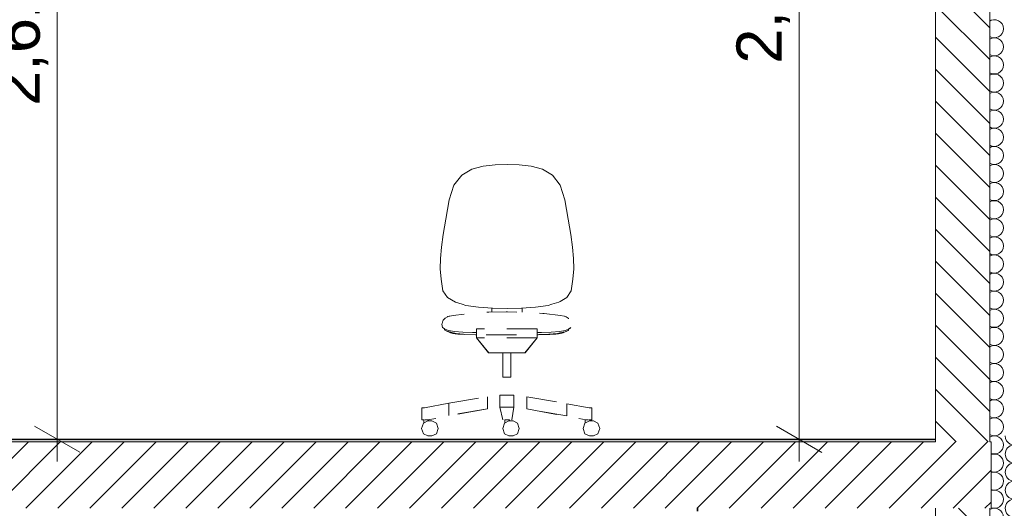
# Model space of a CAD drawing. Header units: millimetres. Extents: x 3311 to 117041, y -19950 to 21829.
# Tile 63 of 68: x 27600 to 30867, y 16590 to 18210. Entities that reach past the tile are written whole.
import ezdxf

# ---------------------------------------------------------------- set-up
doc = ezdxf.new("R2010")
doc.units = ezdxf.units.MM
doc.header["$MEASUREMENT"] = 0
doc.linetypes.add('! STR Pointille', pattern=[175, 100, -75])
for name, color, linetype in [('01-STR_Dalles.ARCHI', 7, 'Continuous'), ('01-STR_Murs extérieurs.ARCHI', 7, 'Continuous'), ('01-STR_Murs.ARCHI', 7, 'Continuous'), ('04-SOE_Cloisons .ARCHI', 7, 'Continuous'), ('04-SOE_Revetement de sol.ARCHI', 7, 'Continuous'), ('05-INF _ COTATIONS.ARCHI', 7, 'Continuous'), ('06-REP _ EQUIP MOBI _ hors marché.ARCHI', 7, 'Continuous')]:
    doc.layers.add(name, color=color, linetype=linetype)
doc.styles.add('STYLE_GENERE_1', font='arial.ttf')
doc.dimstyles.new('STYLE_GENERE__1', dxfattribs={"dimtxt": 150, "dimasz": 114, "dimexe": 0.18, "dimexo": 400, "dimgap": 0, "dimtad": 1, "dimlfac": 0.001, "dimzin": 0, "dimdsep": 46, "dimtxsty": 'STYLE_GENERE_1', "dimblk": 'ARROWHEAD_2', "dimblk1": 'ARROWHEAD_2', "dimblk2": 'ARROWHEAD_2', "dimcen": 0.09, "dimclrd": 8, "dimclre": 8, "dimclrt": 8, "dimazin": 0, "dimtfac": 1, "dimtdec": 4, "dimtmove": 0, "dimatfit": 3, "dimfxl": 0, "dimtolj": 1, "dimtzin": 0, "dimarcsym": 0})
pattern_1 = [(315, (0, 0), (53.03301, 53.03301), [])]

# ---------------------------------------------------------------- blocks, each defined once
blk = doc.blocks.new('*X105')
at = {"layer": '01-STR_Murs extérieurs.ARCHI', "color": 7, "linetype": 'Continuous', "lineweight": 5}
for p, q in [((30918, 16806), (30919, 16806.7)), ((30918, 16794), (30919, 16793.3)), ((30918, 16746), (30919, 16746.7)), ((30918, 16734), (30919, 16733.3)), ((30918, 16686), (30919, 16686.7)), ((30918, 16674), (30919, 16673.3)), ((30918, 16626), (30919, 16626.7)), ((30918, 16614), (30919, 16613.3)), ((30918, 16566), (30919, 16566.7)), ((30918, 16554), (30919, 16553.3)), ((30918, 16506), (30919, 16506.7)), ((30918, 16494), (30919, 16493.3)), ((30918, 16446), (30919, 16446.7)), ((30918, 16434), (30919, 16433.3)), ((30918, 16386), (30919, 16386.7)), ((30918, 16374), (30919, 16373.3)), ((30918, 16326), (30919, 16326.7)), ((30918, 16314), (30919, 16313.3)), ((30918, 16266), (30919, 16266.7)), ((30918, 16254), (30919, 16253.3)), ((30918, 16206), (30919, 16206.7)), ((30918, 16194), (30919, 16193.3)), ((30918, 16146), (30919, 16146.7)), ((30918, 16134), (30919, 16133.3)), ((30918, 16086), (30919, 16086.7)), ((30918, 16074), (30919, 16073.3)), ((30918, 16026), (30919, 16026.7)), ((30918, 16014), (30919, 16013.3)), ((30918, 15966), (30919, 15966.7)), ((30918, 15954), (30919, 15953.3)), ((30918, 15906), (30919, 15906.7)), ((30918, 15894), (30919, 15893.3)), ((30918, 15846), (30919, 15846.7)), ((30918, 15834), (30919, 15833.3)), ((30918, 15786), (30919, 15786.7)), ((30918, 15774), (30919, 15773.3)), ((30918, 15726), (30919, 15726.7)), ((30918, 15714), (30919, 15713.3)), ((30918, 15666), (30919, 15666.7)), ((30918, 15654), (30919, 15653.3)), ((30918, 15606), (30919, 15606.7)), ((30918, 15594), (30919, 15593.3)), ((30918, 15546), (30919, 15546.7)), ((30918, 15534), (30919, 15533.3)), ((30918, 15486), (30919, 15486.7)), ((30918, 15474), (30919, 15473.3)), ((30918, 15426), (30919, 15426.7)), ((30918, 15414), (30919, 15413.3)), ((30918, 15366), (30919, 15366.7)), ((30918, 15354), (30919, 15353.3)), ((30918, 15306), (30919, 15306.7)), ((30918, 15294), (30919, 15293.3)), ((30918, 15246), (30919, 15246.7)), ((30918, 15234), (30919, 15233.3)), ((30918, 15186), (30919, 15186.7)), ((30918, 15174), (30919, 15173.3)), ((30918, 15126), (30919, 15126.7)), ((30918, 15114), (30919, 15113.3)), ((30918, 15066), (30919, 15066.7)), ((30918, 15054), (30919, 15053.3)), ((30918, 15006), (30919, 15006.7)), ((30918, 14994), (30919, 14993.3)), ((30918, 14946), (30919, 14946.7)), ((30918, 14934), (30919, 14933.3)), ((30918, 14886), (30919, 14886.7)), ((30918, 14874), (30919, 14873.3)), ((30918, 14826), (30919, 14826.7)), ((30918, 14814), (30919, 14813.3)), ((30918, 14766), (30919, 14766.7)), ((30918, 14754), (30919, 14753.3)), ((30918, 14706), (30919, 14706.7)), ((30918, 14694), (30919, 14693.3)), ((30918, 14646), (30919, 14646.7)), ((30918, 14634), (30919, 14633.3)), ((30918, 14586), (30919, 14586.7)), ((30918, 14574), (30919, 14573.3)), ((30918, 14526), (30919, 14526.7)), ((30918, 14514), (30919, 14513.3)), ((30918, 14466), (30919, 14466.7)), ((30918, 14454), (30919, 14453.3)), ((30918, 14406), (30919, 14406.7)), ((30918, 14394), (30919, 14393.3)), ((30918, 14346), (30919, 14346.7)), ((30918, 14334), (30919, 14333.3)), ((30918, 14286), (30919, 14286.7)), ((30918, 14274), (30919, 14273.3)), ((30918, 14226), (30919, 14226.7)), ((30918, 14214), (30919, 14213.3)), ((30918, 14166), (30919, 14166.7)), ((30918, 14154), (30919, 14153.3)), ((30918, 14106), (30919, 14106.7)), ((30918, 14094), (30919, 14093.3)), ((30918, 14046), (30919, 14046.7)), ((30918, 14034), (30919, 14033.3)), ((30918, 13986), (30919, 13986.7)), ((30918, 13974), (30919, 13973.3)), ((30918, 13926), (30919, 13926.7)), ((30918, 13914), (30919, 13913.3)), ((30918, 13866), (30919, 13866.7)), ((30918, 13854), (30919, 13853.3)), ((30918, 13806), (30919, 13806.7)), ((30918, 13794), (30919, 13793.3)), ((30918, 13746), (30919, 13746.7)), ((30918, 13734), (30919, 13733.3)), ((30918, 13686), (30919, 13686.7)), ((30918, 13674), (30919, 13673.3)), ((30918, 13626), (30919, 13626.7)), ((30918, 13614), (30919, 13613.3)), ((30918, 13566), (30919, 13566.7)), ((30918, 13554), (30919, 13553.3)), ((30918, 13506), (30919, 13506.7))]:
    blk.add_line(p, q, dxfattribs=at)
for centre, start, end in [((30834, 16800), 0, 120.109), ((30900, 16830), 180, 306.8699), ((30834, 16800), 249.7642, 0), ((30900, 16770), 53.1301, 306.8699), ((30834, 16740), 0, 110.2358), ((30834, 16740), 249.7642, 0), ((30900, 16710), 53.1301, 306.8699), ((30834, 16680), 0, 110.2358), ((30834, 16680), 249.7642, 0), ((30900, 16650), 53.1301, 306.8699), ((30834, 16620), 0, 110.2358), ((30834, 16620), 249.7642, 0), ((30900, 16590), 53.1301, 306.8699), ((30834, 16560), 0, 120.109), ((30834, 16560), 239.891, 0), ((30900, 16530), 53.1301, 306.8699), ((30834, 16500), 0, 120.109), ((30834, 16500), 239.891, 0), ((30900, 16470), 53.1301, 306.8699), ((30834, 16440), 0, 120.109), ((30834, 16440), 239.891, 0), ((30900, 16410), 53.1301, 306.8699), ((30834, 16380), 0, 120.109), ((30834, 16380), 239.891, 0), ((30900, 16350), 53.1301, 306.8699), ((30834, 16320), 0, 120.109), ((30834, 16320), 239.891, 0), ((30900, 16290), 53.1301, 306.8699), ((30834, 16260), 0, 120.109), ((30834, 16260), 239.891, 0), ((30900, 16230), 53.1301, 306.8699), ((30834, 16200), 0, 120.109), ((30834, 16200), 239.891, 0), ((30900, 16170), 53.1301, 306.8699), ((30834, 16140), 0, 120.109), ((30834, 16140), 239.891, 0), ((30900, 16110), 53.1301, 306.8699), ((30834, 16080), 0, 120.109), ((30834, 16080), 239.891, 0), ((30900, 16050), 53.1301, 306.8699), ((30834, 16020), 0, 120.109), ((30834, 16020), 239.891, 0), ((30900, 15990), 53.1301, 306.8699), ((30834, 15960), 0, 120.109), ((30834, 15960), 239.891, 0), ((30900, 15930), 53.1301, 306.8699), ((30834, 15900), 0, 120.109), ((30834, 15900), 239.891, 0), ((30900, 15870), 53.1301, 306.8699), ((30834, 15840), 0, 120.109), ((30834, 15840), 239.891, 0), ((30900, 15810), 53.1301, 306.8699), ((30834, 15780), 0, 120.109), ((30834, 15780), 239.891, 0), ((30900, 15750), 53.1301, 306.8699), ((30834, 15720), 0, 120.109), ((30834, 15720), 239.891, 0), ((30900, 15690), 53.1301, 306.8699), ((30834, 15660), 0, 120.109), ((30834, 15660), 239.891, 0), ((30900, 15630), 53.1301, 306.8699), ((30834, 15600), 0, 120.109), ((30834, 15600), 239.891, 0), ((30900, 15570), 53.1301, 306.8699), ((30834, 15540), 0, 120.109), ((30834, 15540), 239.891, 0), ((30900, 15510), 53.1301, 306.8699), ((30834, 15480), 0, 120.109), ((30834, 15480), 239.891, 0), ((30900, 15450), 53.1301, 306.8699), ((30834, 15420), 0, 120.109), ((30834, 15420), 239.891, 0), ((30834, 15360), 0, 120.109), ((30900, 15390), 53.1301, 306.8699), ((30834, 15360), 239.891, 0), ((30900, 15330), 53.1301, 306.8699), ((30834, 15300), 0, 120.109), ((30834, 15300), 239.891, 0), ((30900, 15270), 53.1301, 306.8699), ((30834, 15240), 0, 120.109), ((30834, 15240), 239.891, 0), ((30900, 15210), 53.1301, 306.8699), ((30834, 15180), 0, 120.109), ((30834, 15180), 239.891, 0), ((30900, 15150), 53.1301, 306.8699), ((30834, 15120), 0, 120.109), ((30834, 15120), 239.891, 0), ((30900, 15090), 53.1301, 306.8699), ((30834, 15060), 0, 120.109), ((30834, 15060), 239.891, 0), ((30834, 15000), 0, 120.109), ((30900, 15030), 53.1301, 306.8699), ((30834, 15000), 239.891, 0), ((30900, 14970), 53.1301, 306.8699), ((30834, 14940), 0, 120.109), ((30834, 14940), 239.891, 0), ((30900, 14910), 53.1301, 306.8699), ((30834, 14880), 0, 120.109), ((30834, 14880), 239.891, 0), ((30900, 14850), 53.1301, 306.8699), ((30834, 14820), 0, 120.109), ((30834, 14820), 239.891, 0), ((30900, 14790), 53.1301, 306.8699), ((30834, 14760), 0, 120.109), ((30834, 14760), 239.891, 0), ((30900, 14730), 53.1301, 306.8699), ((30834, 14700), 0, 120.109), ((30834, 14700), 239.891, 0), ((30834, 14640), 0, 120.109), ((30900, 14670), 53.1301, 306.8699), ((30834, 14640), 239.891, 0), ((30900, 14610), 53.1301, 306.8699), ((30834, 14580), 0, 120.109), ((30834, 14580), 239.891, 0), ((30900, 14550), 53.1301, 306.8699), ((30834, 14520), 0, 120.109), ((30834, 14520), 239.891, 0), ((30900, 14490), 53.1301, 306.8699), ((30834, 14460), 0, 120.109), ((30834, 14460), 239.891, 0), ((30900, 14430), 53.1301, 306.8699), ((30834, 14400), 0, 120.109), ((30834, 14400), 239.891, 0), ((30900, 14370), 53.1301, 306.8699), ((30834, 14340), 0, 120.109), ((30834, 14340), 239.891, 0), ((30834, 14280), 0, 120.109), ((30900, 14310), 53.1301, 306.8699), ((30834, 14280), 239.891, 0), ((30900, 14250), 53.1301, 306.8699), ((30834, 14220), 0, 120.109), ((30834, 14220), 239.891, 0), ((30900, 14190), 53.1301, 306.8699), ((30834, 14160), 0, 120.109), ((30834, 14160), 239.891, 0), ((30900, 14130), 53.1301, 306.8699), ((30834, 14100), 0, 120.109), ((30834, 14100), 239.891, 0), ((30900, 14070), 53.1301, 306.8699), ((30834, 14040), 0, 120.109), ((30834, 14040), 239.891, 0), ((30900, 14010), 53.1301, 306.8699), ((30834, 13980), 0, 120.109), ((30834, 13980), 239.891, 0), ((30900, 13950), 53.1301, 306.8699), ((30834, 13920), 0, 120.109), ((30834, 13920), 239.891, 0), ((30900, 13890), 53.1301, 306.8699), ((30834, 13860), 0, 120.109), ((30834, 13860), 239.891, 0), ((30900, 13830), 53.1301, 306.8699), ((30834, 13800), 0, 120.109), ((30834, 13800), 239.891, 0), ((30900, 13770), 53.1301, 306.8699), ((30834, 13740), 0, 120.109), ((30834, 13740), 239.891, 0), ((30900, 13710), 53.1301, 306.8699), ((30834, 13680), 0, 120.109), ((30834, 13680), 239.891, 0), ((30900, 13650), 53.1301, 306.8699), ((30834, 13620), 0, 120.109), ((30834, 13620), 239.891, 0), ((30900, 13590), 53.1301, 306.8699), ((30834, 13560), 0, 120.109), ((30834, 13560), 239.891, 0), ((30900, 13530), 53.1301, 306.8699), ((30834, 13500), 0, 120.109)]:
    blk.add_arc(centre, 30, start, end, dxfattribs=at)
blk = doc.blocks.new('Élément de coupe_89_1')
at = {"layer": '01-STR_Murs extérieurs.ARCHI', "linetype": 'Continuous', "lineweight": 0, "true_color": 0x000000}
h = blk.add_hatch(dxfattribs=at)
h.set_pattern_fill('Hachure_simple_0001', color=18, style=0, pattern_type=2)
h.set_pattern_definition(pattern_1)
h.paths.add_polyline_path([(30819, 16810), (30819, 16830), (30638.9, 16830), (30638.9, 16810)])
h = blk.add_hatch(dxfattribs=at)
h.set_pattern_fill('Hachure_simple_0001', color=18, style=0, pattern_type=2)
h.set_pattern_definition(pattern_1)
h.paths.add_polyline_path([(30819, 13500), (30819, 16590), (30638.9, 16590), (30638.9, 13500)])
at = {"layer": '01-STR_Murs extérieurs.ARCHI', "color": 7, "linetype": 'Continuous', "lineweight": 5}
for p, q in [((30638.9, 16830), (30638.9, 16818.6)), ((30819, 16830), (30819, 16810)), ((30919, 16830), (30919, 13500)), ((30939, 16830), (30939, 13500)), ((31011.8, 16830), (31011.8, 16830)), ((31011.8, 13530), (31011.8, 16830)), ((30638.9, 16818.6), (30638.9, 16810)), ((30638.9, 16590), (30638.9, 16220)), ((30819, 16590), (30819, 13500)), ((30638.9, 16170), (30638.9, 13518.6)), ((30638.9, 13518.6), (30638.9, 13510)), ((31011.1, 13500), (30939, 13500))]:
    blk.add_line(p, q, dxfattribs=at)
at = {"layer": '01-STR_Murs extérieurs.ARCHI', "color": 7, "linetype": 'Continuous', "lineweight": 5, "flags": 128}
blk.add_lwpolyline([(30919, 13500), (30819, 13500), (30638.9, 13500)], dxfattribs=at)
at = {"layer": '01-STR_Murs extérieurs.ARCHI', "lineweight": 0}
blk.add_blockref('*X105', (0, 0), dxfattribs=at)
blk = doc.blocks.new('*X114')
at = {"layer": '01-STR_Murs extérieurs.ARCHI', "color": 7, "linetype": 'Continuous', "lineweight": 5}
for p, q in [((30823.2, 18208), (30819, 18205.6)), ((30831.3, 18209.9), (30823.2, 18208)), ((30839.6, 18209.5), (30831.3, 18209.9)), ((30847.4, 18206.8), (30839.6, 18209.5)), ((30854.2, 18202.1), (30847.4, 18206.8)), ((30859.5, 18195.8), (30854.2, 18202.1)), ((30862.9, 18188.2), (30859.5, 18195.8)), ((30859.5, 18164.2), (30862.9, 18171.8)), ((30864, 18180), (30862.9, 18188.2)), ((30862.9, 18171.8), (30864, 18180)), ((30819, 18154.4), (30823.2, 18152)), ((30823.2, 18148), (30819, 18145.6)), ((30823.2, 18152), (30831.3, 18150.1)), ((30831.3, 18149.9), (30823.2, 18148)), ((30831.3, 18150.1), (30839.6, 18150.5)), ((30839.6, 18149.5), (30831.3, 18149.9)), ((30839.6, 18150.5), (30847.4, 18153.2)), ((30847.4, 18146.8), (30839.6, 18149.5)), ((30847.4, 18153.2), (30854.2, 18157.9)), ((30854.2, 18142.1), (30847.4, 18146.8)), ((30854.2, 18157.9), (30859.5, 18164.2)), ((30859.5, 18135.8), (30854.2, 18142.1)), ((30862.9, 18128.2), (30859.5, 18135.8)), ((30854.2, 18097.9), (30859.5, 18104.2)), ((30859.5, 18104.2), (30862.9, 18111.8)), ((30864, 18120), (30862.9, 18128.2)), ((30862.9, 18111.8), (30864, 18120)), ((30819, 18094.4), (30823.2, 18092)), ((30823.2, 18088), (30819, 18085.6)), ((30823.2, 18092), (30831.3, 18090.1)), ((30831.3, 18089.9), (30823.2, 18088)), ((30831.3, 18090.1), (30839.6, 18090.5)), ((30839.6, 18089.5), (30831.3, 18089.9)), ((30839.6, 18090.5), (30847.4, 18093.2)), ((30847.4, 18086.8), (30839.6, 18089.5)), ((30847.4, 18093.2), (30854.2, 18097.9)), ((30854.2, 18082.1), (30847.4, 18086.8)), ((30859.5, 18075.8), (30854.2, 18082.1)), ((30862.9, 18068.2), (30859.5, 18075.8)), ((30864, 18060), (30862.9, 18068.2)), ((30819, 18034.4), (30823.2, 18032)), ((30847.4, 18033.2), (30854.2, 18037.9)), ((30854.2, 18037.9), (30859.5, 18044.2)), ((30859.5, 18044.2), (30862.9, 18051.8)), ((30862.9, 18051.8), (30864, 18060)), ((30823.2, 18028), (30819, 18025.6)), ((30823.2, 18032), (30831.3, 18030.1)), ((30831.3, 18029.9), (30823.2, 18028)), ((30831.3, 18030.1), (30839.6, 18030.5)), ((30839.6, 18029.5), (30831.3, 18029.9)), ((30839.6, 18030.5), (30847.4, 18033.2)), ((30847.4, 18026.8), (30839.6, 18029.5)), ((30854.2, 18022.1), (30847.4, 18026.8)), ((30859.5, 18015.8), (30854.2, 18022.1)), ((30862.9, 18008.2), (30859.5, 18015.8)), ((30864, 18000), (30862.9, 18008.2)), ((30819, 17974.4), (30823.2, 17972)), ((30823.2, 17972), (30831.3, 17970.1)), ((30831.3, 17969.9), (30823.2, 17968)), ((30831.3, 17970.1), (30839.6, 17970.5)), ((30839.6, 17969.5), (30831.3, 17969.9)), ((30839.6, 17970.5), (30847.4, 17973.2)), ((30847.4, 17966.8), (30839.6, 17969.5)), ((30847.4, 17973.2), (30854.2, 17977.9)), ((30854.2, 17977.9), (30859.5, 17984.2)), ((30859.5, 17984.2), (30862.9, 17991.8)), ((30862.9, 17991.8), (30864, 18000)), ((30823.2, 17968), (30819, 17965.6)), ((30854.2, 17962.1), (30847.4, 17966.8)), ((30859.5, 17955.8), (30854.2, 17962.1)), ((30862.9, 17948.2), (30859.5, 17955.8)), ((30864, 17940), (30862.9, 17948.2)), ((30862.9, 17931.8), (30864, 17940)), ((30819, 17914.4), (30823.2, 17912)), ((30823.2, 17908), (30819, 17905.6)), ((30823.2, 17912), (30831.3, 17910.1)), ((30831.3, 17909.9), (30823.2, 17908)), ((30831.3, 17910.1), (30839.6, 17910.5)), ((30839.6, 17909.5), (30831.3, 17909.9)), ((30839.6, 17910.5), (30847.4, 17913.2)), ((30847.4, 17906.8), (30839.6, 17909.5)), ((30847.4, 17913.2), (30854.2, 17917.9)), ((30854.2, 17902.1), (30847.4, 17906.8)), ((30854.2, 17917.9), (30859.5, 17924.2)), ((30859.5, 17924.2), (30862.9, 17931.8)), ((30859.5, 17895.8), (30854.2, 17902.1)), ((30862.9, 17888.2), (30859.5, 17895.8)), ((30859.5, 17864.2), (30862.9, 17871.8)), ((30864, 17880), (30862.9, 17888.2)), ((30862.9, 17871.8), (30864, 17880)), ((30819, 17854.4), (30823.2, 17852)), ((30823.2, 17848), (30819, 17845.6)), ((30823.2, 17852), (30831.3, 17850.1)), ((30831.3, 17849.9), (30823.2, 17848)), ((30831.3, 17850.1), (30839.6, 17850.5)), ((30839.6, 17849.5), (30831.3, 17849.9)), ((30839.6, 17850.5), (30847.4, 17853.2)), ((30847.4, 17846.8), (30839.6, 17849.5)), ((30847.4, 17853.2), (30854.2, 17857.9)), ((30854.2, 17842.1), (30847.4, 17846.8)), ((30854.2, 17857.9), (30859.5, 17864.2)), ((30859.5, 17835.8), (30854.2, 17842.1)), ((30862.9, 17828.2), (30859.5, 17835.8)), ((30859.5, 17804.2), (30862.9, 17811.8)), ((30864, 17820), (30862.9, 17828.2)), ((30862.9, 17811.8), (30864, 17820)), ((30819, 17794.4), (30823.2, 17792)), ((30823.2, 17788), (30819, 17785.6)), ((30823.2, 17792), (30831.3, 17790.1)), ((30831.3, 17789.9), (30823.2, 17788)), ((30831.3, 17790.1), (30839.6, 17790.5)), ((30839.6, 17789.5), (30831.3, 17789.9)), ((30839.6, 17790.5), (30847.4, 17793.2)), ((30847.4, 17786.8), (30839.6, 17789.5)), ((30847.4, 17793.2), (30854.2, 17797.9)), ((30854.2, 17782.1), (30847.4, 17786.8)), ((30854.2, 17797.9), (30859.5, 17804.2)), ((30859.5, 17775.8), (30854.2, 17782.1)), ((30862.9, 17768.2), (30859.5, 17775.8)), ((30854.2, 17737.9), (30859.5, 17744.2)), ((30859.5, 17744.2), (30862.9, 17751.8)), ((30864, 17760), (30862.9, 17768.2)), ((30862.9, 17751.8), (30864, 17760)), ((30819, 17734.4), (30823.2, 17732)), ((30823.2, 17728), (30819, 17725.6)), ((30823.2, 17732), (30831.3, 17730.1)), ((30831.3, 17729.9), (30823.2, 17728)), ((30831.3, 17730.1), (30839.6, 17730.5)), ((30839.6, 17729.5), (30831.3, 17729.9)), ((30839.6, 17730.5), (30847.4, 17733.2)), ((30847.4, 17726.8), (30839.6, 17729.5)), ((30847.4, 17733.2), (30854.2, 17737.9)), ((30854.2, 17722.1), (30847.4, 17726.8)), ((30859.5, 17715.8), (30854.2, 17722.1)), ((30862.9, 17708.2), (30859.5, 17715.8)), ((30864, 17700), (30862.9, 17708.2)), ((30847.4, 17673.2), (30854.2, 17677.9)), ((30854.2, 17677.9), (30859.5, 17684.2)), ((30859.5, 17684.2), (30862.9, 17691.8)), ((30862.9, 17691.8), (30864, 17700)), ((30819, 17674.4), (30823.2, 17672)), ((30823.2, 17668), (30819, 17665.6)), ((30823.2, 17672), (30831.3, 17670.1)), ((30831.3, 17669.9), (30823.2, 17668)), ((30831.3, 17670.1), (30839.6, 17670.5)), ((30839.6, 17669.5), (30831.3, 17669.9)), ((30839.6, 17670.5), (30847.4, 17673.2)), ((30847.4, 17666.8), (30839.6, 17669.5)), ((30854.2, 17662.1), (30847.4, 17666.8)), ((30859.5, 17655.8), (30854.2, 17662.1)), ((30862.9, 17648.2), (30859.5, 17655.8)), ((30864, 17640), (30862.9, 17648.2)), ((30819, 17614.4), (30823.2, 17612)), ((30823.2, 17612), (30831.3, 17610.1)), ((30831.3, 17609.9), (30823.2, 17608)), ((30831.3, 17610.1), (30839.6, 17610.5)), ((30839.6, 17609.5), (30831.3, 17609.9)), ((30839.6, 17610.5), (30847.4, 17613.2)), ((30847.4, 17606.8), (30839.6, 17609.5)), ((30847.4, 17613.2), (30854.2, 17617.9)), ((30854.2, 17617.9), (30859.5, 17624.2)), ((30859.5, 17624.2), (30862.9, 17631.8)), ((30862.9, 17631.8), (30864, 17640)), ((30823.2, 17608), (30819, 17605.6)), ((30854.2, 17602.1), (30847.4, 17606.8)), ((30859.5, 17595.8), (30854.2, 17602.1)), ((30862.9, 17588.2), (30859.5, 17595.8)), ((30864, 17580), (30862.9, 17588.2)), ((30862.9, 17571.8), (30864, 17580)), ((30819, 17554.4), (30823.2, 17552)), ((30823.2, 17548), (30819, 17545.6)), ((30823.2, 17552), (30831.3, 17550.1)), ((30831.3, 17549.9), (30823.2, 17548)), ((30831.3, 17550.1), (30839.6, 17550.5)), ((30839.6, 17549.5), (30831.3, 17549.9)), ((30839.6, 17550.5), (30847.4, 17553.2)), ((30847.4, 17546.8), (30839.6, 17549.5)), ((30847.4, 17553.2), (30854.2, 17557.9)), ((30854.2, 17542.1), (30847.4, 17546.8)), ((30854.2, 17557.9), (30859.5, 17564.2)), ((30859.5, 17564.2), (30862.9, 17571.8)), ((30859.5, 17535.8), (30854.2, 17542.1)), ((30862.9, 17528.2), (30859.5, 17535.8)), ((30859.5, 17504.2), (30862.9, 17511.8)), ((30864, 17520), (30862.9, 17528.2)), ((30862.9, 17511.8), (30864, 17520)), ((30819, 17494.4), (30823.2, 17492)), ((30823.2, 17488), (30819, 17485.6)), ((30823.2, 17492), (30831.3, 17490.1)), ((30831.3, 17489.9), (30823.2, 17488)), ((30831.3, 17490.1), (30839.6, 17490.5)), ((30839.6, 17489.5), (30831.3, 17489.9)), ((30839.6, 17490.5), (30847.4, 17493.2)), ((30847.4, 17486.8), (30839.6, 17489.5)), ((30847.4, 17493.2), (30854.2, 17497.9)), ((30854.2, 17482.1), (30847.4, 17486.8)), ((30854.2, 17497.9), (30859.5, 17504.2)), ((30859.5, 17475.8), (30854.2, 17482.1)), ((30862.9, 17468.2), (30859.5, 17475.8)), ((30859.5, 17444.2), (30862.9, 17451.8)), ((30864, 17460), (30862.9, 17468.2)), ((30862.9, 17451.8), (30864, 17460)), ((30819, 17434.4), (30823.2, 17432)), ((30823.2, 17428), (30819, 17425.6)), ((30823.2, 17432), (30831.3, 17430.1)), ((30831.3, 17429.9), (30823.2, 17428)), ((30831.3, 17430.1), (30839.6, 17430.5)), ((30839.6, 17429.5), (30831.3, 17429.9)), ((30839.6, 17430.5), (30847.4, 17433.2)), ((30847.4, 17426.8), (30839.6, 17429.5)), ((30847.4, 17433.2), (30854.2, 17437.9)), ((30854.2, 17422.1), (30847.4, 17426.8)), ((30854.2, 17437.9), (30859.5, 17444.2)), ((30859.5, 17415.8), (30854.2, 17422.1)), ((30862.9, 17408.2), (30859.5, 17415.8)), ((30854.2, 17377.9), (30859.5, 17384.2)), ((30859.5, 17384.2), (30862.9, 17391.8)), ((30864, 17400), (30862.9, 17408.2)), ((30862.9, 17391.8), (30864, 17400)), ((30819, 17374.4), (30823.2, 17372)), ((30823.2, 17368), (30819, 17365.6)), ((30823.2, 17372), (30831.3, 17370.1)), ((30831.3, 17369.9), (30823.2, 17368)), ((30831.3, 17370.1), (30839.6, 17370.5)), ((30839.6, 17369.5), (30831.3, 17369.9)), ((30839.6, 17370.5), (30847.4, 17373.2)), ((30847.4, 17366.8), (30839.6, 17369.5)), ((30847.4, 17373.2), (30854.2, 17377.9)), ((30854.2, 17362.1), (30847.4, 17366.8)), ((30859.5, 17355.8), (30854.2, 17362.1)), ((30862.9, 17348.2), (30859.5, 17355.8)), ((30864, 17340), (30862.9, 17348.2)), ((30847.4, 17313.2), (30854.2, 17317.9)), ((30854.2, 17317.9), (30859.5, 17324.2)), ((30859.5, 17324.2), (30862.9, 17331.8)), ((30862.9, 17331.8), (30864, 17340)), ((30819, 17314.4), (30823.2, 17312)), ((30823.2, 17308), (30819, 17305.6)), ((30823.2, 17312), (30831.3, 17310.1)), ((30831.3, 17309.9), (30823.2, 17308)), ((30831.3, 17310.1), (30839.6, 17310.5)), ((30839.6, 17309.5), (30831.3, 17309.9)), ((30839.6, 17310.5), (30847.4, 17313.2)), ((30847.4, 17306.8), (30839.6, 17309.5)), ((30854.2, 17302.1), (30847.4, 17306.8)), ((30859.5, 17295.8), (30854.2, 17302.1)), ((30862.9, 17288.2), (30859.5, 17295.8)), ((30864, 17280), (30862.9, 17288.2)), ((30819, 17254.4), (30823.2, 17252)), ((30823.2, 17252), (30831.3, 17250.1)), ((30831.3, 17249.9), (30823.2, 17248)), ((30831.3, 17250.1), (30839.6, 17250.5)), ((30839.6, 17249.5), (30831.3, 17249.9)), ((30839.6, 17250.5), (30847.4, 17253.2)), ((30847.4, 17253.2), (30854.2, 17257.9)), ((30854.2, 17257.9), (30859.5, 17264.2)), ((30859.5, 17264.2), (30862.9, 17271.8)), ((30862.9, 17271.8), (30864, 17280)), ((30823.2, 17248), (30819, 17245.6)), ((30847.4, 17246.8), (30839.6, 17249.5)), ((30854.2, 17242.1), (30847.4, 17246.8)), ((30859.5, 17235.8), (30854.2, 17242.1)), ((30862.9, 17228.2), (30859.5, 17235.8)), ((30864, 17220), (30862.9, 17228.2)), ((30862.9, 17211.8), (30864, 17220)), ((30819, 17194.4), (30823.2, 17192)), ((30823.2, 17188), (30819, 17185.6)), ((30823.2, 17192), (30831.3, 17190.1)), ((30831.3, 17189.9), (30823.2, 17188)), ((30831.3, 17190.1), (30839.6, 17190.5)), ((30839.6, 17189.5), (30831.3, 17189.9)), ((30839.6, 17190.5), (30847.4, 17193.2)), ((30847.4, 17186.8), (30839.6, 17189.5)), ((30847.4, 17193.2), (30854.2, 17197.9)), ((30854.2, 17182.1), (30847.4, 17186.8)), ((30854.2, 17197.9), (30859.5, 17204.2)), ((30859.5, 17204.2), (30862.9, 17211.8)), ((30859.5, 17175.8), (30854.2, 17182.1)), ((30862.9, 17168.2), (30859.5, 17175.8)), ((30859.5, 17144.2), (30862.9, 17151.8)), ((30864, 17160), (30862.9, 17168.2)), ((30862.9, 17151.8), (30864, 17160)), ((30819, 17134.4), (30823.2, 17132)), ((30823.2, 17128), (30819, 17125.6)), ((30823.2, 17132), (30831.3, 17130.1)), ((30831.3, 17129.9), (30823.2, 17128)), ((30831.3, 17130.1), (30839.6, 17130.5)), ((30839.6, 17129.5), (30831.3, 17129.9)), ((30839.6, 17130.5), (30847.4, 17133.2)), ((30847.4, 17126.8), (30839.6, 17129.5)), ((30847.4, 17133.2), (30854.2, 17137.9)), ((30854.2, 17122.1), (30847.4, 17126.8)), ((30854.2, 17137.9), (30859.5, 17144.2)), ((30859.5, 17115.8), (30854.2, 17122.1)), ((30862.9, 17108.2), (30859.5, 17115.8)), ((30859.5, 17084.2), (30862.9, 17091.8)), ((30864, 17100), (30862.9, 17108.2)), ((30862.9, 17091.8), (30864, 17100)), ((30819, 17074.4), (30823.2, 17072)), ((30823.2, 17068), (30819, 17065.6)), ((30823.2, 17072), (30831.3, 17070.1)), ((30831.3, 17069.9), (30823.2, 17068)), ((30831.3, 17070.1), (30839.6, 17070.5)), ((30839.6, 17069.5), (30831.3, 17069.9)), ((30839.6, 17070.5), (30847.4, 17073.2)), ((30847.4, 17066.8), (30839.6, 17069.5)), ((30847.4, 17073.2), (30854.2, 17077.9)), ((30854.2, 17062.1), (30847.4, 17066.8)), ((30854.2, 17077.9), (30859.5, 17084.2)), ((30859.5, 17055.8), (30854.2, 17062.1)), ((30862.9, 17048.2), (30859.5, 17055.8)), ((30854.2, 17017.9), (30859.5, 17024.2)), ((30859.5, 17024.2), (30862.9, 17031.8)), ((30864, 17040), (30862.9, 17048.2)), ((30862.9, 17031.8), (30864, 17040)), ((30819, 17014.4), (30823.2, 17012)), ((30823.2, 17008), (30819, 17005.6)), ((30823.2, 17012), (30831.3, 17010.1)), ((30831.3, 17009.9), (30823.2, 17008)), ((30831.3, 17010.1), (30839.6, 17010.5)), ((30839.6, 17009.5), (30831.3, 17009.9)), ((30839.6, 17010.5), (30847.4, 17013.2)), ((30847.4, 17006.8), (30839.6, 17009.5)), ((30847.4, 17013.2), (30854.2, 17017.9)), ((30854.2, 17002.1), (30847.4, 17006.8)), ((30859.5, 16995.8), (30854.2, 17002.1)), ((30862.9, 16988.2), (30859.5, 16995.8)), ((30847.4, 16953.2), (30854.2, 16957.9)), ((30854.2, 16957.9), (30859.5, 16964.2)), ((30859.5, 16964.2), (30862.9, 16971.8)), ((30864, 16980), (30862.9, 16988.2)), ((30862.9, 16971.8), (30864, 16980)), ((30819, 16954.4), (30823.2, 16952)), ((30823.2, 16948), (30819, 16945.6)), ((30823.2, 16952), (30831.3, 16950.1)), ((30831.3, 16949.9), (30823.2, 16948)), ((30831.3, 16950.1), (30839.6, 16950.5)), ((30839.6, 16949.5), (30831.3, 16949.9)), ((30839.6, 16950.5), (30847.4, 16953.2)), ((30847.4, 16946.8), (30839.6, 16949.5)), ((30854.2, 16942.1), (30847.4, 16946.8)), ((30859.5, 16935.8), (30854.2, 16942.1)), ((30862.9, 16928.2), (30859.5, 16935.8)), ((30864, 16920), (30862.9, 16928.2)), ((30819, 16894.4), (30823.2, 16892)), ((30823.2, 16892), (30831.3, 16890.1)), ((30831.3, 16890.1), (30839.6, 16890.5)), ((30839.6, 16890.5), (30847.4, 16893.2)), ((30847.4, 16893.2), (30854.2, 16897.9)), ((30854.2, 16897.9), (30859.5, 16904.2)), ((30859.5, 16904.2), (30862.9, 16911.8)), ((30862.9, 16911.8), (30864, 16920)), ((30823.2, 16888), (30819, 16885.6)), ((30831.3, 16889.9), (30823.2, 16888)), ((30839.6, 16889.5), (30831.3, 16889.9)), ((30847.4, 16886.8), (30839.6, 16889.5)), ((30854.2, 16882.1), (30847.4, 16886.8)), ((30859.5, 16875.8), (30854.2, 16882.1)), ((30862.9, 16868.2), (30859.5, 16875.8)), ((30864, 16860), (30862.9, 16868.2)), ((30862.9, 16851.8), (30864, 16860)), ((30819, 16834.4), (30823.2, 16832)), ((30823.2, 16832), (30831.3, 16830.1)), ((30831.3, 16830.1), (30839.6, 16830.5)), ((30839.6, 16830.5), (30847.4, 16833.2)), ((30847.4, 16833.2), (30854.2, 16837.9)), ((30854.2, 16837.9), (30859.5, 16844.2)), ((30859.5, 16844.2), (30862.9, 16851.8))]:
    blk.add_line(p, q, dxfattribs=at)
blk = doc.blocks.new('Élément de coupe_97_1')
at = {"layer": '01-STR_Murs extérieurs.ARCHI', "linetype": 'Continuous', "lineweight": 0, "true_color": 0x000000}
h = blk.add_hatch(dxfattribs=at)
h.set_pattern_fill('Hachure_simple_0001', color=18, style=0, pattern_type=2)
h.set_pattern_definition(pattern_1)
h.paths.add_polyline_path([(30819, 16830), (30819, 19930), (30638.9, 19930), (30638.9, 16830)])
at = {"layer": '01-STR_Murs extérieurs.ARCHI', "color": 7, "linetype": 'Continuous', "lineweight": 5}
for p, q in [((30638.9, 19710), (30638.9, 16830)), ((30819, 19730), (30819, 16830))]:
    blk.add_line(p, q, dxfattribs=at)
at = {"layer": '01-STR_Murs extérieurs.ARCHI', "lineweight": 0}
blk.add_blockref('*X114', (0, 0), dxfattribs=at)
blk = doc.blocks.new('Élément de coupe_107_1')
at = {"layer": '04-SOE_Cloisons .ARCHI', "color": 7, "linetype": 'Continuous', "lineweight": 5}
blk.add_line((27350.4, 16819), (30638.9, 16819), dxfattribs=at)
blk = doc.blocks.new('Élément de coupe_111_1')
at = {"layer": '01-STR_Dalles.ARCHI', "linetype": 'Continuous', "lineweight": 0, "true_color": 0x000000}
h = blk.add_hatch(dxfattribs=at)
h.set_pattern_fill('Hachure_simple_0001', color=18, style=0, pattern_type=2)
h.set_pattern_definition([(45, (0, 0), (-53.03301, 53.03301), [])])
h.paths.add_polyline_path([(21410.6, 16810), (21410.6, 16590), (30823.6, 16590), (30823.6, 16810)])
at = {"layer": '01-STR_Dalles.ARCHI', "color": 7, "linetype": 'Continuous', "lineweight": 5}
for p, q in [((30638.9, 16810), (27336.7, 16810)), ((30823.6, 16810), (30819, 16810)), ((30823.6, 16810), (30823.6, 16590))]:
    blk.add_line(p, q, dxfattribs=at)
blk = doc.blocks.new('Élément de coupe_165_1')
at = {"layer": '06-REP _ EQUIP MOBI _ hors marché.ARCHI', "color": 252, "linetype": '! STR Pointille', "lineweight": 5}
for p, q in [((29066.6, 17694.5), (29099.8, 17714.5)), ((29099.8, 17714.5), (29137.8, 17724.7)), ((29137.8, 17724.7), (29177.9, 17728.5)), ((29217.4, 17730), (29177.9, 17728.5)), ((29256.9, 17728.5), (29217.4, 17730)), ((29256.9, 17728.5), (29296.9, 17724.7)), ((29296.9, 17724.7), (29334.8, 17714.5)), ((29334.8, 17714.5), (29367.8, 17694.5)), ((29040.8, 17661.7), (29066.6, 17694.5)), ((29367.8, 17694.5), (29393.5, 17661.7)), ((29040.8, 17661.7), (29025.2, 17612.6)), ((29409, 17612.6), (29393.5, 17661.7)), ((29025.2, 17612.6), (29014.1, 17549.2)), ((29420, 17549.2), (29409, 17612.6)), ((29005.4, 17497.9), (29014.1, 17549.2)), ((29420, 17549.2), (29428.6, 17497.9)), ((28999.4, 17455.4), (29005.4, 17497.9)), ((29428.6, 17497.9), (29434.6, 17455.4)), ((28996, 17418.7), (28999.4, 17455.4)), ((29434.6, 17455.4), (29437.9, 17418.7)), ((28995.6, 17384.4), (28996, 17418.7)), ((29437.9, 17418.7), (29438.3, 17384.4)), ((28998, 17349.6), (28995.6, 17384.4)), ((29438.3, 17384.4), (29435.9, 17349.6)), ((28998, 17349.6), (29003.6, 17310.9)), ((29430.3, 17310.9), (29435.9, 17349.6)), ((29003.6, 17310.9), (29019, 17289.1)), ((29045.5, 17273.4), (29019, 17289.1)), ((29393.4, 17276.2), (29414.9, 17289.1)), ((29414.9, 17289.1), (29430.3, 17310.9)), ((29045.5, 17273.4), (29068.3, 17266.4)), ((29068.3, 17266.4), (29080.7, 17262.9)), ((29122.6, 17256.5), (29080.7, 17262.9)), ((29168.8, 17253.3), (29122.6, 17256.5)), ((29166.9, 17240.5), (29166.9, 17253.4)), ((29168.8, 17253.3), (29217.1, 17252.1)), ((29217.1, 17252.1), (29265.4, 17253.3)), ((29311.5, 17256.5), (29265.4, 17253.3)), ((29267.5, 17240.4), (29267.5, 17253.4)), ((29267.7, 17240.4), (29267.7, 17253.4)), ((29353.3, 17262.9), (29311.5, 17256.5)), ((29353.3, 17262.9), (29365.9, 17266.4)), ((29365.9, 17266.4), (29388.5, 17273.4)), ((29388.5, 17273.4), (29393.4, 17276.2)), ((29005, 17188.1), (29002.6, 17189.7)), ((29005, 17188.1), (29009.3, 17185.3)), ((29009.3, 17185.5), (29011.5, 17184)), ((29115.5, 17185), (29115.5, 17155)), ((29316.8, 17185), (29115.5, 17185)), ((29316.8, 17185), (29317.2, 17185)), ((29316.8, 17185), (29316.8, 17155)), ((29317.2, 17165.7), (29317.2, 17185)), ((29421, 17184), (29422.6, 17185.1)), ((29422.6, 17184.9), (29427.5, 17188.1)), ((29429.2, 17189.3), (29427.5, 17188.1)), ((29010.7, 17181), (29012.8, 17179.5)), ((29011.5, 17184), (29023.3, 17179.2)), ((29029.7, 17172.1), (29012.8, 17179.5)), ((29029.2, 17177.9), (29023.3, 17179.2)), ((29029.2, 17177.9), (29042.7, 17175.7)), ((29029.7, 17172.1), (29036.9, 17170)), ((29036.9, 17170), (29045.2, 17168.4)), ((29042.7, 17175.7), (29070.1, 17173.9)), ((29045.2, 17168.4), (29054.3, 17167.3)), ((29054.3, 17167.3), (29074.9, 17165.9)), ((29070.1, 17173.9), (29102.6, 17173.4)), ((29074.9, 17165.9), (29112.7, 17164.9)), ((29102.6, 17173.4), (29115.5, 17173.2)), ((29112.7, 17164.9), (29115.5, 17164.9)), ((29115.5, 17155), (29155.8, 17105)), ((29316.8, 17155), (29115.5, 17155)), ((29156.2, 17105), (29115.9, 17155)), ((29276.6, 17105), (29316.8, 17155)), ((29276.9, 17105), (29317.2, 17155)), ((29316.8, 17155), (29317.2, 17155)), ((29317.2, 17173.1), (29331.2, 17173.4)), ((29317.2, 17155), (29317.2, 17165.1)), ((29317.2, 17164.9), (29320.6, 17164.9)), ((29320.6, 17164.9), (29358.6, 17165.9)), ((29331.2, 17173.4), (29363.5, 17173.9)), ((29358.6, 17165.9), (29379, 17167.3)), ((29363.5, 17173.9), (29390.6, 17175.7)), ((29379, 17167.3), (29387.9, 17168.4)), ((29387.9, 17168.4), (29396, 17170)), ((29390.6, 17175.7), (29403.9, 17177.9)), ((29396, 17170), (29403, 17172.1)), ((29419.7, 17179.5), (29403, 17172.1)), ((29409.7, 17179.2), (29403.9, 17177.9)), ((29409.7, 17179.2), (29421, 17184)), ((29419.7, 17179.5), (29421.1, 17180.6)), ((29155.8, 17105), (29202.6, 17105)), ((29202.6, 17105), (29202.6, 17025)), ((29202.6, 17105), (29229.3, 17105)), ((29229.3, 17105), (29229.3, 17025)), ((29229.3, 17105), (29276.6, 17105)), ((29276.6, 17105), (29276.9, 17105)), ((29023.5, 16938.1), (29152.4, 16959.8)), ((29152.4, 16959.8), (29152.4, 16919.8)), ((29192.6, 16925.1), (29192.6, 16965.1)), ((29192.6, 16965.1), (29239.7, 16965)), ((29239.7, 16965), (29239.7, 16925)), ((29282.9, 16919.3), (29282.9, 16959.3)), ((29282.9, 16959.3), (29415.9, 16936.8)), ((29023.5, 16938.1), (28943.7, 16923)), ((29023.5, 16898.1), (29023.5, 16938.1)), ((29192.6, 16925.1), (29202.6, 16883)), ((29239.7, 16925), (29192.6, 16925.1)), ((29239.7, 16925), (29232.8, 16883)), ((29415.9, 16936.8), (29489, 16923)), ((29415.9, 16936.8), (29415.9, 16896.8)), ((28934.1, 16923), (28935, 16923)), ((28934.1, 16923), (28934.1, 16883)), ((28935, 16923), (28943.7, 16923)), ((29152.4, 16919.8), (28953.2, 16883)), ((29152.4, 16919.8), (29023.5, 16898.1)), ((29282.9, 16919.3), (29479.9, 16883)), ((29415.9, 16896.8), (29282.9, 16919.3)), ((29489, 16923), (29497.8, 16923)), ((29497.8, 16923), (29498.8, 16923)), ((29498.8, 16923), (29498.8, 16883)), ((28939.5, 16872.7), (28933.4, 16855)), ((28934.1, 16883), (28935, 16883)), ((28935, 16883), (28943.7, 16883)), ((28954.2, 16880), (28939.5, 16872.7)), ((28940.8, 16883), (28940.8, 16873.3)), ((28945.9, 16883), (28952.1, 16883)), ((28952.1, 16883), (28956.1, 16883)), ((28954.2, 16880), (28967.7, 16880)), ((28956.1, 16883), (28956.1, 16880)), ((28982.5, 16872.7), (28967.7, 16880)), ((28988.6, 16855), (28982.5, 16872.7)), ((29208.7, 16872.7), (29202.6, 16855)), ((29223.5, 16880), (29208.7, 16872.7)), ((29209.6, 16883), (29212, 16883)), ((29209.6, 16883), (29209.6, 16873.1)), ((29212, 16883), (29217.6, 16883)), ((29217.6, 16883), (29223.3, 16883)), ((29223.3, 16883), (29225.7, 16883)), ((29223.5, 16880), (29237, 16880)), ((29225.7, 16883), (29225.7, 16880)), ((29251.7, 16872.7), (29237, 16880)), ((29257.8, 16855), (29251.7, 16872.7)), ((29475.4, 16872.7), (29469.3, 16855)), ((29490.2, 16880), (29475.4, 16872.7)), ((29476.8, 16883), (29480.7, 16883)), ((29476.8, 16883), (29476.8, 16873.3)), ((29480.7, 16883), (29486.9, 16883)), ((29489, 16883), (29497.8, 16883)), ((29490.2, 16880), (29503.7, 16880)), ((29492.1, 16883), (29492.1, 16880)), ((29497.8, 16883), (29498.8, 16883)), ((29518.4, 16872.7), (29503.7, 16880)), ((29524.6, 16855), (29518.4, 16872.7)), ((28933.4, 16855), (28939.5, 16837.3)), ((28939.5, 16837.3), (28954.2, 16830)), ((28954.2, 16830), (28967.7, 16830)), ((28967.7, 16830), (28982.5, 16837.3)), ((28982.5, 16837.3), (28988.6, 16855)), ((29202.6, 16855), (29208.7, 16837.3)), ((29208.7, 16837.3), (29223.5, 16830)), ((29223.5, 16830), (29237, 16830)), ((29237, 16830), (29251.7, 16837.3)), ((29251.7, 16837.3), (29257.8, 16855)), ((29469.3, 16855), (29475.4, 16837.3)), ((29475.4, 16837.3), (29490.2, 16830)), ((29490.2, 16830), (29503.7, 16830)), ((29503.7, 16830), (29518.4, 16837.3)), ((29518.4, 16837.3), (29524.6, 16855))]:
    blk.add_line(p, q, dxfattribs=at)
at = {"layer": '06-REP _ EQUIP MOBI _ hors marché.ARCHI', "color": 252, "linetype": '! STR Pointille', "lineweight": 5, "flags": 128}
for points in [[(29002.6, 17189.7), (29001.6, 17195.3), (29000.8, 17200.4), (29001.4, 17203), (29003.6, 17211.3), (29005.1, 17213.3), (29010.5, 17219.8), (29012.2, 17220.9), (29019.1, 17225.3), (29020.7, 17225.8), (29024.7, 17227), (29026.7, 17227.4), (29038.6, 17229.3), (29088.2, 17235.6), (29095.2, 17236.3), (29097.2, 17236.5), (29154, 17240.2), (29156.1, 17240.3), (29214.1, 17241.4), (29216.2, 17241.5), (29218.2, 17241.4), (29276.3, 17240.2), (29277.9, 17240.1), (29335.3, 17236.3), (29336.3, 17236.2), (29340.2, 17235.8), (29393.9, 17228.8), (29407, 17226.7), (29407.3, 17226.6), (29411.6, 17225.3), (29412.7, 17224.9), (29420, 17220.3), (29421.3, 17219.5), (29427.1, 17212.5), (29428.2, 17210.9), (29430.6, 17202.1), (29431, 17200), (29430.4, 17196.1), (29429.2, 17189.3)], [(29009.3, 17185.5), (29006.2, 17187.4), (29002.6, 17189.7)], [(29009.3, 17183.1), (29009.3, 17183.8), (29009.3, 17185.5)], [(29429.2, 17189.3), (29425, 17186.6), (29422.6, 17185.1)], [(29422.6, 17185.1), (29422.6, 17183.3), (29422.6, 17182.8)], [(29010.7, 17181), (29010.3, 17181.6), (29009.3, 17183.1)], [(29421.1, 17180.6), (29417, 17178.8), (29409.9, 17175.6), (29409.7, 17175.6), (29396.8, 17172.8), (29384.7, 17170.1), (29356.1, 17167.1), (29353.1, 17166.7), (29351.6, 17166.7), (29342.7, 17166.4), (29320.1, 17165.7), (29270.2, 17165.5), (29267.9, 17165.4), (29218.8, 17165.4), (29216.2, 17165.4), (29213.5, 17165.4), (29164.4, 17165.4), (29161.8, 17165.5), (29112.3, 17165.7), (29080.8, 17166.7), (29080, 17166.7), (29079.9, 17166.7), (29079.6, 17166.8), (29048.1, 17170.1), (29034.4, 17173.2), (29023, 17175.7), (29022.1, 17175.9), (29016.1, 17178.6), (29010.7, 17181)], [(29422.6, 17182.8), (29421.5, 17181.1), (29421.1, 17180.6)], [(29229.3, 17025), (29216.2, 17025), (29202.6, 17025)]]:
    blk.add_lwpolyline(points, dxfattribs=at)
blk = doc.blocks.new('Élément de coupe_233_1')
at = {"layer": '04-SOE_Revetement de sol.ARCHI', "linetype": 'Continuous', "lineweight": 0, "true_color": 0x3f3f3f}
blk.add_hatch(color=250, dxfattribs=at).paths.add_polyline_path([(27336.7, 16810), (30638.9, 16810), (30638.9, 16818.6), (27336.7, 16818.6)])
at = {"layer": '04-SOE_Revetement de sol.ARCHI', "color": 7, "linetype": 'Continuous', "lineweight": 5}
blk.add_line((30638.9, 16818.6), (27336.7, 16818.6), dxfattribs=at)
blk = doc.blocks.new('Élément de coupe_519_1')
at = {"layer": '01-STR_Murs.ARCHI', "color": 7, "linetype": 'Continuous', "lineweight": 5}
for p, q in [((29847.6, 16819), (29847.6, 16818.6)), ((29849.8, 16818.6), (29849.8, 16819)), ((29847.6, 16590), (29847.6, 16580)), ((29849.8, 16580), (29849.8, 16590))]:
    blk.add_line(p, q, dxfattribs=at)
blk = doc.blocks.new('Élément de coupe_525_1')
at = {"layer": '01-STR_Murs.ARCHI', "color": 7, "linetype": 'Continuous', "lineweight": 5}
blk.add_line((29869.8, 16819), (29869.8, 16818.6), dxfattribs=at)
blk = doc.blocks.new('Élément de coupe_548_1')
at = {"layer": '04-SOE_Revetement de sol.ARCHI', "color": 7, "linetype": 'Continuous', "lineweight": 5}
for p, q in [((29279.9, 16818.6), (29279.9, 16819)), ((29302.8, 16818.6), (29302.8, 16819))]:
    blk.add_line(p, q, dxfattribs=at)
blk = doc.blocks.new('*D608')
at = {"layer": '05-INF _ COTATIONS.ARCHI', "color": 8, "linetype": 'Continuous', "lineweight": 5}
for p, q in [((30186.1, 19710), (30186.1, 19783.4)), ((30261.1, 19666.7), (30111.1, 19753.3)), ((30298.6, 19710), (29786.1, 19710)), ((30186.1, 16818.6), (30186.1, 19710)), ((30111.1, 16861.9), (30261.1, 16775.3)), ((30298.6, 16818.6), (29786.1, 16818.6)), ((30186.1, 16745.2), (30186.1, 16818.6))]:
    blk.add_line(p, q, dxfattribs=at)
at = {"layer": '05-INF _ COTATIONS.ARCHI', "color": 8, "lineweight": 5, "insert": (30156.1, 18064.1), "char_height": 150, "attachment_point": 7, "rotation": 90, "style": 'STYLE_GENERE_1'}
blk.add_mtext('\\A1;{\\pql;\\fArial|b0|i0|c0|p0;\\W1.000000;2,89}', dxfattribs=at)
blk = doc.blocks.new('ARROWHEAD_2')
at = {"color": 0, "linetype": 'Continuous', "lineweight": 0}
for p, q in [((-0.378, -0.655), (0.378, 0.655)), ((0, 0), (-1, 0))]:
    blk.add_line(p, q, dxfattribs=at)
blk = doc.blocks.new('*D609')
at = {"layer": '05-INF _ COTATIONS.ARCHI', "color": 8, "linetype": 'Continuous', "lineweight": 5}
for p, q in [((27799.5, 19386.7), (27649.5, 19473.3)), ((27724.5, 19430), (27724.5, 19503.3)), ((28124.5, 19430), (27612, 19430)), ((27724.5, 16819), (27724.5, 19430)), ((27649.5, 16862.3), (27799.5, 16775.7)), ((28124.5, 16819), (27612, 16819)), ((27724.5, 16745.7), (27724.5, 16819))]:
    blk.add_line(p, q, dxfattribs=at)
at = {"layer": '05-INF _ COTATIONS.ARCHI', "color": 8, "lineweight": 5, "insert": (27694.5, 17924.3), "char_height": 150, "attachment_point": 7, "rotation": 90, "style": 'STYLE_GENERE_1'}
blk.add_mtext('\\A1;{\\pql;\\fArial|b0|i0|c0|p0;\\W1.000000;2,61}', dxfattribs=at)
blk = doc.blocks.new('*D617')
at = {"layer": '05-INF _ COTATIONS.ARCHI', "color": 8, "linetype": 'Continuous', "lineweight": 5}
for p, q in [((22833.6, 19386.7), (22683.6, 19473.3)), ((22758.6, 19430), (22758.6, 19503.3)), ((22871.1, 19430), (22358.6, 19430)), ((22758.6, 16830), (22758.6, 19430)), ((22683.6, 16873.3), (22833.6, 16786.7)), ((23158.6, 16830), (22646.1, 16830)), ((22758.6, 16756.7), (22758.6, 16830))]:
    blk.add_line(p, q, dxfattribs=at)
at = {"layer": '05-INF _ COTATIONS.ARCHI', "color": 8, "lineweight": 5, "insert": (22728.6, 17929.8), "char_height": 150, "attachment_point": 7, "rotation": 90, "style": 'STYLE_GENERE_1'}
blk.add_mtext('\\A1;{\\pql;\\fArial|b0|i0|c0|p0;\\W1.000000;2,60}', dxfattribs=at)

msp = doc.modelspace()

# ---------------------------------------------------------------- block references
at = {"layer": '01-STR_Dalles.ARCHI', "lineweight": 0}
msp.add_blockref('Élément de coupe_111_1', (0, 0), dxfattribs=at)
at = {"layer": '01-STR_Murs extérieurs.ARCHI', "lineweight": 0}
for name in ['Élément de coupe_97_1', 'Élément de coupe_89_1']:
    msp.add_blockref(name, (0, 0), dxfattribs=at)
at = {"layer": '01-STR_Murs.ARCHI', "lineweight": 0}
for name in ['Élément de coupe_519_1', 'Élément de coupe_525_1']:
    msp.add_blockref(name, (0, 0), dxfattribs=at)
at = {"layer": '04-SOE_Cloisons .ARCHI', "lineweight": 0}
msp.add_blockref('Élément de coupe_107_1', (0, 0), dxfattribs=at)
at = {"layer": '04-SOE_Revetement de sol.ARCHI', "lineweight": 0}
for name in ['Élément de coupe_548_1', 'Élément de coupe_233_1']:
    msp.add_blockref(name, (0, 0), dxfattribs=at)
at = {"layer": '06-REP _ EQUIP MOBI _ hors marché.ARCHI', "lineweight": 0}
msp.add_blockref('Élément de coupe_165_1', (0, 0), dxfattribs=at)

# ---------------------------------------------------------------- dimensions: what is measured, and where the dimension line sits
at = {"layer": '05-INF _ COTATIONS.ARCHI', "color": 8, "linetype": 'Continuous', "lineweight": 5}
for base, p1, p2, picture, middle in [((30186.072, 19710), (30185.898, 16818.6), (26343.091, 19710), '*D608', (30081.072, 18258.297)), ((22758.609, 19430), (30642.946, 16830), (21676.586, 19430), '*D617', (22653.609, 18123.997)), ((27724.518, 19430), (27725.221, 16819), (29519.463, 19430), '*D609', (27619.518, 18118.497))]:
    dim = msp.add_linear_dim(base=base, p1=p1, p2=p2, angle=90, dimstyle='STYLE_GENERE__1', dxfattribs=at)
    dim.commit()
    dim.dimension.update_dxf_attribs({"geometry": picture, "text_midpoint": middle, "dimtype": 160, "text_rotation": 90})

doc.saveas('drawing.dxf')
